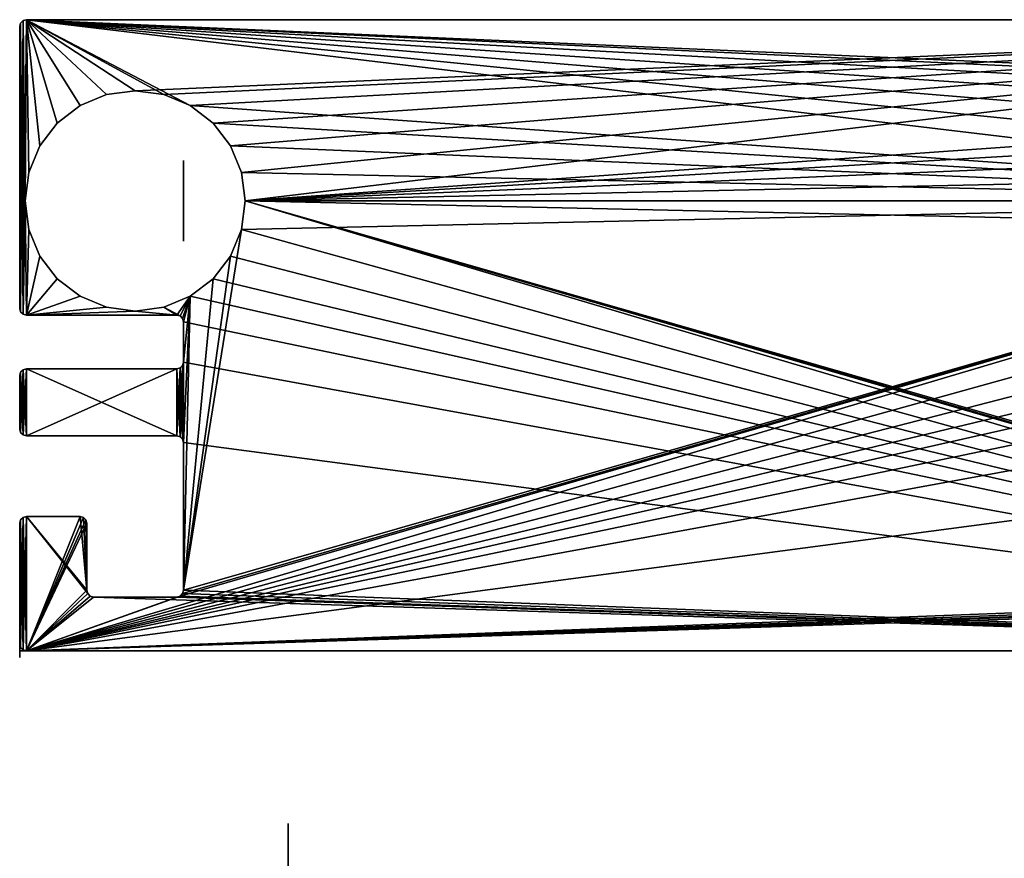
# Model space of a CAD drawing. Header units: millimetres. Extents: x -32.5 to 45.7, y -38.8 to 44.
# Tile 2 of 3: x -32.5 to 4.2, y 12.8 to 44. Entities that reach past the tile are written whole.
import ezdxf

# ---------------------------------------------------------------- set-up
doc = ezdxf.new("R2010")
doc.units = ezdxf.units.MM
doc.header["$LTSCALE"] = 65.185185
for name, color, linetype in [('1', 7, 'CONTINUOUS'), ('15', 7, 'CONTINUOUS'), ('16', 7, 'CONTINUOUS'), ('17', 7, 'CONTINUOUS'), ('2', 7, 'CONTINUOUS'), ('28', 7, 'CONTINUOUS'), ('3', 7, 'CONTINUOUS'), ('4', 7, 'CONTINUOUS'), ('7', 7, 'CONTINUOUS')]:
    doc.layers.add(name, color=color, linetype=linetype)

msp = doc.modelspace()

# ---------------------------------------------------------------- linework, layer by layer
at = {"layer": '1', "linetype": 'Continuous'}
for points in [[(28.2, 20.5, -535), (-32.5, 20.5, -600), (28.819, 20.5, -534.902), (28.2, 20.5, -535)], [(-28.2, 20.5, -535), (-32.5, 20.5, -600), (28.2, 20.5, -535), (-28.2, 20.5, -535)], [(-28.82, 20.5, -534.901), (-32.5, 20.5, -600), (-28.2, 20.5, -535), (-28.82, 20.5, -534.901)], [(-29.377, 20.5, -534.617), (-32.5, 20.5, -600), (-28.82, 20.5, -534.901), (-29.377, 20.5, -534.617)], [(-29.819, 20.5, -534.174), (-32.5, 20.5, -600), (-29.377, 20.5, -534.617), (-29.819, 20.5, -534.174)], [(-30.103, 20.5, -533.617), (-32.5, 20.5, -600), (-29.819, 20.5, -534.174), (-30.103, 20.5, -533.617)], [(-30.2, 20.5, -532.999), (-32.5, 20.5, -600), (-30.103, 20.5, -533.617), (-30.2, 20.5, -532.999)], [(-32.5, 20.5, -525), (-32.5, 20.5, -600), (-30.2, 20.5, -532.999), (-32.5, 20.5, -525)], [(-32.5, 20.5, -600), (32.5, 20.5, -600), (29.818, 20.5, -534.175), (-32.5, 20.5, -600)], [(28.819, 20.5, -534.902), (-32.5, 20.5, -600), (29.375, 20.5, -534.618), (28.819, 20.5, -534.902)], [(29.375, 20.5, -534.618), (-32.5, 20.5, -600), (29.818, 20.5, -534.175), (29.375, 20.5, -534.618)], [(32.5, 20.5, -525), (-32.5, 20.5, -525), (-28.2, 20.5, -531), (32.5, 20.5, -525)], [(-28.2, 20.5, -531), (-32.5, 20.5, -525), (-28.819, 20.5, -531.098), (-28.2, 20.5, -531)], [(-28.819, 20.5, -531.098), (-32.5, 20.5, -525), (-29.375, 20.5, -531.382), (-28.819, 20.5, -531.098)], [(-29.375, 20.5, -531.382), (-32.5, 20.5, -525), (-29.818, 20.5, -531.825), (-29.375, 20.5, -531.382)], [(-29.818, 20.5, -531.825), (-32.5, 20.5, -525), (-30.102, 20.5, -532.382), (-29.818, 20.5, -531.825)], [(-30.102, 20.5, -532.382), (-32.5, 20.5, -525), (-30.2, 20.5, -532.999), (-30.102, 20.5, -532.382)], [(27.58, 20.5, -534.901), (-28.2, 20.5, -535), (28.2, 20.5, -535), (27.58, 20.5, -534.901)], [(-27.581, 20.5, -534.902), (-28.2, 20.5, -535), (27.58, 20.5, -534.901), (-27.581, 20.5, -534.902)], [(-28.2, 20.5, -531), (-27.58, 20.5, -531.099), (28.2, 20.5, -531), (-28.2, 20.5, -531)], [(32.5, 20.5, -525), (-28.2, 20.5, -531), (28.2, 20.5, -531), (32.5, 20.5, -525)], [(-27.025, 20.5, -534.618), (-27.581, 20.5, -534.902), (27.58, 20.5, -534.901), (-27.025, 20.5, -534.618)], [(27.581, 20.5, -531.098), (-27.58, 20.5, -531.099), (27.025, 20.5, -531.382), (27.581, 20.5, -531.098)], [(28.2, 20.5, -531), (-27.58, 20.5, -531.099), (27.581, 20.5, -531.098), (28.2, 20.5, -531)], [(-27.58, 20.5, -531.099), (-27.023, 20.5, -531.383), (27.025, 20.5, -531.382), (-27.58, 20.5, -531.099)], [(27.023, 20.5, -534.617), (-27.025, 20.5, -534.618), (27.58, 20.5, -534.901), (27.023, 20.5, -534.617)], [(-26.582, 20.5, -534.175), (-27.025, 20.5, -534.618), (27.023, 20.5, -534.617), (-26.582, 20.5, -534.175)], [(27.025, 20.5, -531.382), (-27.023, 20.5, -531.383), (26.582, 20.5, -531.825), (27.025, 20.5, -531.382)], [(-27.023, 20.5, -531.383), (-26.581, 20.5, -531.826), (26.582, 20.5, -531.825), (-27.023, 20.5, -531.383)], [(-26.298, 20.5, -533.618), (-26.582, 20.5, -534.175), (26.581, 20.5, -534.174), (-26.298, 20.5, -533.618)], [(26.581, 20.5, -534.174), (-26.582, 20.5, -534.175), (27.023, 20.5, -534.617), (26.581, 20.5, -534.174)], [(26.582, 20.5, -531.825), (-26.581, 20.5, -531.826), (26.298, 20.5, -532.382), (26.582, 20.5, -531.825)], [(-26.581, 20.5, -531.826), (-26.297, 20.5, -532.383), (26.298, 20.5, -532.382), (-26.581, 20.5, -531.826)], [(26.297, 20.5, -533.617), (-26.298, 20.5, -533.618), (26.581, 20.5, -534.174), (26.297, 20.5, -533.617)], [(-26.2, 20.5, -533.001), (-26.298, 20.5, -533.618), (26.297, 20.5, -533.617), (-26.2, 20.5, -533.001)], [(26.298, 20.5, -532.382), (-26.297, 20.5, -532.383), (26.2, 20.5, -532.999), (26.298, 20.5, -532.382)], [(-26.297, 20.5, -532.383), (-26.2, 20.5, -533.001), (26.2, 20.5, -532.999), (-26.297, 20.5, -532.383)], [(26.2, 20.5, -532.999), (-26.2, 20.5, -533.001), (26.297, 20.5, -533.617), (26.2, 20.5, -532.999)]]:
    msp.add_3dface(points, dxfattribs=at)
at = {"layer": '15', "linetype": 'Continuous'}
for points in [[(-22.5, 14.06, -525), (-22.5, -8.397), (-22.5, 14.06), (-22.5, 14.06, -525)], [(-22.5, -8.397, -525), (-22.5, -8.397), (-22.5, 14.06, -525), (-22.5, -8.397, -525)], [(-22.5, 14.06), (-22.5, -8.397, 525), (-22.5, 14.06, 525), (-22.5, 14.06)], [(-22.5, -8.397), (-22.5, -8.397, 525), (-22.5, 14.06), (-22.5, -8.397)]]:
    msp.add_3dface(points, dxfattribs=at)
at = {"layer": '16', "linetype": 'Continuous'}
for points in [[(-32.25, 44, 603), (-32.375, 43.966, 603), (-32.3, 37.25, 603), (-32.25, 44, 603)], [(-32.16, 38.314, 603), (-32.25, 44, 603), (-32.3, 37.25, 603), (-32.16, 38.314, 603)], [(-31.099, 40.149, 603), (-32.25, 44, 603), (-31.749, 39.302, 603), (-31.099, 40.149, 603)], [(-31.749, 39.302, 603), (-32.25, 44, 603), (-32.16, 38.314, 603), (-31.749, 39.302, 603)], [(-30.252, 40.8, 603), (-32.25, 44, 603), (-31.099, 40.149, 603), (-30.252, 40.8, 603)], [(32.25, 44, 603), (-32.25, 44, 603), (28.2, 41.35, 603), (32.25, 44, 603)], [(28.2, 41.35, 603), (-32.25, 44, 603), (27.136, 41.21, 603), (28.2, 41.35, 603)], [(27.136, 41.21, 603), (-32.25, 44, 603), (26.148, 40.8, 603), (27.136, 41.21, 603)], [(26.148, 40.8, 603), (-32.25, 44, 603), (25.301, 40.149, 603), (26.148, 40.8, 603)], [(25.301, 40.149, 603), (-32.25, 44, 603), (24.651, 39.302, 603), (25.301, 40.149, 603)], [(24.651, 39.302, 603), (-32.25, 44, 603), (24.24, 38.314, 603), (24.651, 39.302, 603)], [(24.24, 38.314, 603), (-32.25, 44, 603), (24.1, 37.25, 603), (24.24, 38.314, 603)], [(24.1, 37.25, 603), (-32.25, 44, 603), (-26.148, 40.799, 603), (24.1, 37.25, 603)], [(-26.148, 40.799, 603), (-32.25, 44, 603), (-27.136, 41.21, 603), (-26.148, 40.799, 603)], [(-27.136, 41.21, 603), (-32.25, 44, 603), (-28.2, 41.35, 603), (-27.136, 41.21, 603)], [(-28.2, 41.35, 603), (-32.25, 44, 603), (-29.264, 41.21, 603), (-28.2, 41.35, 603)], [(-29.264, 41.21, 603), (-32.25, 44, 603), (-30.252, 40.8, 603), (-29.264, 41.21, 603)], [(-32.466, 43.875, 603), (-32.5, 43.75, 603), (-32.466, 33.125, 603), (-32.466, 43.875, 603)], [(-32.466, 33.125, 603), (-32.5, 43.75, 603), (-32.5, 37.95, 603), (-32.466, 33.125, 603)], [(-32.375, 43.966, 603), (-32.466, 43.875, 603), (-32.375, 33.034, 603), (-32.375, 43.966, 603)], [(-32.375, 33.034, 603), (-32.466, 43.875, 603), (-32.466, 33.125, 603), (-32.375, 33.034, 603)], [(-32.375, 43.966, 603), (-32.375, 33.034, 603), (-32.3, 37.25, 603), (-32.375, 43.966, 603)], [(-25.301, 40.149, 603), (24.1, 37.25, 603), (-26.148, 40.799, 603), (-25.301, 40.149, 603)], [(-24.65, 39.302, 603), (24.1, 37.25, 603), (-25.301, 40.149, 603), (-24.65, 39.302, 603)], [(-24.24, 38.314, 603), (24.1, 37.25, 603), (-24.65, 39.302, 603), (-24.24, 38.314, 603)], [(-24.1, 37.25, 603), (24.1, 37.25, 603), (-24.24, 38.314, 603), (-24.1, 37.25, 603)], [(-32.5, 35.25, 603), (-32.466, 33.125, 603), (-32.5, 37.95, 603), (-32.5, 35.25, 603)], [(-32.375, 33.034, 603), (-32.25, 33, 603), (-32.3, 37.25, 603), (-32.375, 33.034, 603)], [(-32.3, 37.25, 603), (-32.25, 33, 603), (-32.16, 36.186, 603), (-32.3, 37.25, 603)], [(32.25, 20.5, 603), (-24.1, 37.25, 603), (-24.24, 36.186, 603), (32.25, 20.5, 603)], [(24.24, 36.186, 603), (24.1, 37.25, 603), (-24.1, 37.25, 603), (24.24, 36.186, 603)], [(26.434, 22.625, 603), (26.4, 22.75, 603), (-24.1, 37.25, 603), (26.434, 22.625, 603)], [(26.4, 22.75, 603), (24.24, 36.186, 603), (-24.1, 37.25, 603), (26.4, 22.75, 603)], [(26.525, 22.534, 603), (26.434, 22.625, 603), (-24.1, 37.25, 603), (26.525, 22.534, 603)], [(32.25, 20.5, 603), (26.525, 22.534, 603), (-24.1, 37.25, 603), (32.25, 20.5, 603)], [(-32.16, 36.186, 603), (-32.25, 33, 603), (-31.75, 35.198, 603), (-32.16, 36.186, 603)], [(-24.651, 35.198, 603), (32.25, 20.5, 603), (-24.24, 36.186, 603), (-24.651, 35.198, 603)], [(-32.5, 33.25, 603), (-32.466, 33.125, 603), (-32.5, 35.25, 603), (-32.5, 33.25, 603)], [(-31.75, 35.198, 603), (-32.25, 33, 603), (-31.099, 34.351, 603), (-31.75, 35.198, 603)], [(-25.301, 34.351, 603), (32.25, 20.5, 603), (-24.651, 35.198, 603), (-25.301, 34.351, 603)], [(-31.099, 34.351, 603), (-32.25, 33, 603), (-30.252, 33.701, 603), (-31.099, 34.351, 603)], [(-26.148, 33.7, 603), (32.25, 20.5, 603), (-25.301, 34.351, 603), (-26.148, 33.7, 603)], [(-30.252, 33.701, 603), (-32.25, 33, 603), (-29.264, 33.29, 603), (-30.252, 33.701, 603)], [(-27.136, 33.29, 603), (-26.525, 32.966, 603), (-26.148, 33.7, 603), (-27.136, 33.29, 603)], [(-26.525, 32.966, 603), (-26.434, 32.875, 603), (-26.148, 33.7, 603), (-26.525, 32.966, 603)], [(-26.434, 32.875, 603), (-26.4, 32.75, 603), (-26.148, 33.7, 603), (-26.434, 32.875, 603)], [(-26.4, 32.75, 603), (32.25, 20.5, 603), (-26.148, 33.7, 603), (-26.4, 32.75, 603)], [(-29.264, 33.29, 603), (-32.25, 33, 603), (-28.2, 33.15, 603), (-29.264, 33.29, 603)], [(-32.25, 33, 603), (-26.65, 33, 603), (-28.2, 33.15, 603), (-32.25, 33, 603)], [(-28.2, 33.15, 603), (-26.65, 33, 603), (-27.136, 33.29, 603), (-28.2, 33.15, 603)], [(-26.65, 33, 603), (-26.525, 32.966, 603), (-27.136, 33.29, 603), (-26.65, 33, 603)], [(-26.4, 31.25, 603), (32.25, 20.5, 603), (-26.4, 32.75, 603), (-26.4, 31.25, 603)], [(-26.434, 31.125, 603), (-26.4, 28.25, 603), (-26.4, 31.25, 603), (-26.434, 31.125, 603)], [(-26.4, 28.25, 603), (32.25, 20.5, 603), (-26.4, 31.25, 603), (-26.4, 28.25, 603)], [(-32.5, 30.75, 603), (-32.466, 28.625, 603), (-32.466, 30.875, 603), (-32.5, 30.75, 603)], [(-32.466, 30.875, 603), (-32.375, 28.534, 603), (-32.375, 30.966, 603), (-32.466, 30.875, 603)], [(-32.466, 28.625, 603), (-32.375, 28.534, 603), (-32.466, 30.875, 603), (-32.466, 28.625, 603)], [(-32.375, 30.966, 603), (-32.25, 28.5, 603), (-32.25, 31, 603), (-32.375, 30.966, 603)], [(-32.375, 28.534, 603), (-32.25, 28.5, 603), (-32.375, 30.966, 603), (-32.375, 28.534, 603)], [(-32.25, 28.5, 603), (-26.65, 28.5, 603), (-32.25, 31, 603), (-32.25, 28.5, 603)], [(-32.25, 31, 603), (-26.65, 28.5, 603), (-26.65, 31, 603), (-32.25, 31, 603)], [(-26.65, 31, 603), (-26.525, 28.466, 603), (-26.525, 31.034, 603), (-26.65, 31, 603)], [(-26.65, 28.5, 603), (-26.525, 28.466, 603), (-26.65, 31, 603), (-26.65, 28.5, 603)], [(-26.525, 31.034, 603), (-26.434, 28.375, 603), (-26.434, 31.125, 603), (-26.525, 31.034, 603)], [(-26.525, 28.466, 603), (-26.434, 28.375, 603), (-26.525, 31.034, 603), (-26.525, 28.466, 603)], [(-26.434, 28.375, 603), (-26.4, 28.25, 603), (-26.434, 31.125, 603), (-26.434, 28.375, 603)], [(-32.5, 28.75, 603), (-32.466, 28.625, 603), (-32.5, 30.75, 603), (-32.5, 28.75, 603)], [(-26.4, 22.75, 603), (32.25, 20.5, 603), (-26.4, 28.25, 603), (-26.4, 22.75, 603)], [(-32.5, 25.25, 603), (-32.466, 20.625, 603), (-32.466, 25.375, 603), (-32.5, 25.25, 603)], [(-32.466, 25.375, 603), (-32.375, 20.534, 603), (-32.375, 25.466, 603), (-32.466, 25.375, 603)], [(-32.466, 20.625, 603), (-32.375, 20.534, 603), (-32.466, 25.375, 603), (-32.466, 20.625, 603)], [(-32.375, 25.466, 603), (-32.25, 20.5, 603), (-32.25, 25.5, 603), (-32.375, 25.466, 603)], [(-32.375, 20.534, 603), (-32.25, 20.5, 603), (-32.375, 25.466, 603), (-32.375, 20.534, 603)], [(-32.25, 25.5, 603), (-32.25, 20.5, 603), (-29.966, 22.625, 603), (-32.25, 25.5, 603)], [(-30.25, 25.5, 603), (-32.25, 25.5, 603), (-30, 22.75, 603), (-30.25, 25.5, 603)], [(-30, 22.75, 603), (-32.25, 25.5, 603), (-29.966, 22.625, 603), (-30, 22.75, 603)], [(-30.125, 25.466, 603), (-30.25, 25.5, 603), (-30, 22.75, 603), (-30.125, 25.466, 603)], [(-30.034, 25.375, 603), (-30.125, 25.466, 603), (-30, 22.75, 603), (-30.034, 25.375, 603)], [(-30, 25.25, 603), (-30.034, 25.375, 603), (-30, 22.75, 603), (-30, 25.25, 603)], [(-32.5, 20.75, 603), (-32.466, 20.625, 603), (-32.5, 25.25, 603), (-32.5, 20.75, 603)], [(-26.434, 22.625, 603), (32.25, 20.5, 603), (-26.4, 22.75, 603), (-26.434, 22.625, 603)], [(-29.966, 22.625, 603), (-32.25, 20.5, 603), (-29.875, 22.534, 603), (-29.966, 22.625, 603)], [(-29.875, 22.534, 603), (-32.25, 20.5, 603), (-29.75, 22.5, 603), (-29.875, 22.534, 603)], [(-32.25, 20.5, 603), (32.25, 20.5, 603), (-29.75, 22.5, 603), (-32.25, 20.5, 603)], [(-29.75, 22.5, 603), (32.25, 20.5, 603), (-26.65, 22.5, 603), (-29.75, 22.5, 603)], [(-26.65, 22.5, 603), (32.25, 20.5, 603), (-26.525, 22.534, 603), (-26.65, 22.5, 603)], [(-26.525, 22.534, 603), (32.25, 20.5, 603), (-26.434, 22.625, 603), (-26.525, 22.534, 603)]]:
    msp.add_3dface(points, dxfattribs=at)
at = {"layer": '17', "linetype": 'Continuous'}
for points in [[(-32.375, 43.966, -603), (-32.25, 44, -603), (-32.375, 33.034, -603), (-32.375, 43.966, -603)], [(-32.375, 33.034, -603), (-32.25, 44, -603), (-32.3, 37.25, -603), (-32.375, 33.034, -603)], [(-32.3, 37.25, -603), (-32.25, 44, -603), (-32.16, 38.314, -603), (-32.3, 37.25, -603)], [(-32.25, 44, -603), (32.25, 44, -603), (-28.2, 41.35, -603), (-32.25, 44, -603)], [(-32.16, 38.314, -603), (-32.25, 44, -603), (-31.75, 39.302, -603), (-32.16, 38.314, -603)], [(-31.75, 39.302, -603), (-32.25, 44, -603), (-31.099, 40.149, -603), (-31.75, 39.302, -603)], [(-31.099, 40.149, -603), (-32.25, 44, -603), (-30.252, 40.799, -603), (-31.099, 40.149, -603)], [(-30.252, 40.799, -603), (-32.25, 44, -603), (-29.264, 41.21, -603), (-30.252, 40.799, -603)], [(-29.264, 41.21, -603), (-32.25, 44, -603), (-28.2, 41.35, -603), (-29.264, 41.21, -603)], [(-28.2, 41.35, -603), (32.25, 44, -603), (-27.136, 41.21, -603), (-28.2, 41.35, -603)], [(-27.136, 41.21, -603), (32.25, 44, -603), (-26.148, 40.8, -603), (-27.136, 41.21, -603)], [(-26.148, 40.8, -603), (32.25, 44, -603), (-25.301, 40.149, -603), (-26.148, 40.8, -603)], [(-25.301, 40.149, -603), (32.25, 44, -603), (-24.651, 39.302, -603), (-25.301, 40.149, -603)], [(-24.651, 39.302, -603), (32.25, 44, -603), (-24.24, 38.314, -603), (-24.651, 39.302, -603)], [(-24.24, 38.314, -603), (32.25, 44, -603), (-24.1, 37.25, -603), (-24.24, 38.314, -603)], [(32.25, 44, -603), (26.148, 40.799, -603), (-24.1, 37.25, -603), (32.25, 44, -603)], [(-32.5, 43.75, -603), (-32.466, 43.875, -603), (-32.5, 37.95, -603), (-32.5, 43.75, -603)], [(-32.5, 37.95, -603), (-32.466, 43.875, -603), (-32.5, 35.25, -603), (-32.5, 37.95, -603)], [(-32.5, 35.25, -603), (-32.466, 43.875, -603), (-32.5, 33.25, -603), (-32.5, 35.25, -603)], [(-32.5, 33.25, -603), (-32.466, 43.875, -603), (-32.466, 33.125, -603), (-32.5, 33.25, -603)], [(-32.466, 43.875, -603), (-32.375, 43.966, -603), (-32.466, 33.125, -603), (-32.466, 43.875, -603)], [(-32.466, 33.125, -603), (-32.375, 43.966, -603), (-32.375, 33.034, -603), (-32.466, 33.125, -603)], [(26.148, 40.799, -603), (25.301, 40.149, -603), (-24.1, 37.25, -603), (26.148, 40.799, -603)], [(25.301, 40.149, -603), (24.65, 39.302, -603), (-24.1, 37.25, -603), (25.301, 40.149, -603)], [(24.65, 39.302, -603), (24.24, 38.314, -603), (-24.1, 37.25, -603), (24.65, 39.302, -603)], [(24.24, 38.314, -603), (24.1, 37.25, -603), (-24.1, 37.25, -603), (24.24, 38.314, -603)], [(-32.25, 33, -603), (-32.375, 33.034, -603), (-32.3, 37.25, -603), (-32.25, 33, -603)], [(-32.25, 33, -603), (-32.3, 37.25, -603), (-32.16, 36.186, -603), (-32.25, 33, -603)], [(-32.25, 20.5, -603), (24.1, 37.25, -603), (24.24, 36.186, -603), (-32.25, 20.5, -603)], [(-32.25, 20.5, -603), (-26.525, 22.534, -603), (24.1, 37.25, -603), (-32.25, 20.5, -603)], [(-26.525, 22.534, -603), (-26.434, 22.625, -603), (24.1, 37.25, -603), (-26.525, 22.534, -603)], [(-26.434, 22.625, -603), (-26.4, 22.75, -603), (24.1, 37.25, -603), (-26.434, 22.625, -603)], [(24.1, 37.25, -603), (-26.4, 22.75, -603), (-24.24, 36.186, -603), (24.1, 37.25, -603)], [(-24.1, 37.25, -603), (24.1, 37.25, -603), (-24.24, 36.186, -603), (-24.1, 37.25, -603)], [(24.651, 35.198, -603), (-32.25, 20.5, -603), (24.24, 36.186, -603), (24.651, 35.198, -603)], [(-31.749, 35.198, -603), (-32.25, 33, -603), (-32.16, 36.186, -603), (-31.749, 35.198, -603)], [(-24.24, 36.186, -603), (-26.4, 22.75, -603), (-24.65, 35.198, -603), (-24.24, 36.186, -603)], [(25.301, 34.351, -603), (-32.25, 20.5, -603), (24.651, 35.198, -603), (25.301, 34.351, -603)], [(-31.099, 34.351, -603), (-32.25, 33, -603), (-31.749, 35.198, -603), (-31.099, 34.351, -603)], [(-24.65, 35.198, -603), (-26.4, 22.75, -603), (-25.301, 34.351, -603), (-24.65, 35.198, -603)], [(26.148, 33.7, -603), (-32.25, 20.5, -603), (25.301, 34.351, -603), (26.148, 33.7, -603)], [(-30.252, 33.7, -603), (-32.25, 33, -603), (-31.099, 34.351, -603), (-30.252, 33.7, -603)], [(-25.301, 34.351, -603), (-26.4, 22.75, -603), (-26.148, 33.701, -603), (-25.301, 34.351, -603)], [(26.4, 32.75, -603), (-32.25, 20.5, -603), (26.148, 33.7, -603), (26.4, 32.75, -603)], [(-29.264, 33.29, -603), (-32.25, 33, -603), (-30.252, 33.7, -603), (-29.264, 33.29, -603)], [(-26.148, 33.701, -603), (-26.65, 33, -603), (-27.136, 33.29, -603), (-26.148, 33.701, -603)], [(-26.525, 32.966, -603), (-26.65, 33, -603), (-26.148, 33.701, -603), (-26.525, 32.966, -603)], [(-26.434, 32.875, -603), (-26.525, 32.966, -603), (-26.148, 33.701, -603), (-26.434, 32.875, -603)], [(-26.4, 32.75, -603), (-26.434, 32.875, -603), (-26.148, 33.701, -603), (-26.4, 32.75, -603)], [(-26.4, 31.25, -603), (-26.4, 32.75, -603), (-26.148, 33.701, -603), (-26.4, 31.25, -603)], [(-26.4, 28.25, -603), (-26.4, 31.25, -603), (-26.148, 33.701, -603), (-26.4, 28.25, -603)], [(-26.4, 22.75, -603), (-26.4, 28.25, -603), (-26.148, 33.701, -603), (-26.4, 22.75, -603)], [(-28.2, 33.15, -603), (-32.25, 33, -603), (-29.264, 33.29, -603), (-28.2, 33.15, -603)], [(-26.65, 33, -603), (-32.25, 33, -603), (-28.2, 33.15, -603), (-26.65, 33, -603)], [(-27.136, 33.29, -603), (-26.65, 33, -603), (-28.2, 33.15, -603), (-27.136, 33.29, -603)], [(26.4, 31.25, -603), (-32.25, 20.5, -603), (26.4, 32.75, -603), (26.4, 31.25, -603)], [(26.4, 28.25, -603), (-32.25, 20.5, -603), (26.4, 31.25, -603), (26.4, 28.25, -603)], [(-26.434, 31.125, -603), (-26.4, 31.25, -603), (-26.434, 28.375, -603), (-26.434, 31.125, -603)], [(-26.434, 28.375, -603), (-26.4, 31.25, -603), (-26.4, 28.25, -603), (-26.434, 28.375, -603)], [(-32.5, 30.75, -603), (-32.466, 30.875, -603), (-32.5, 28.75, -603), (-32.5, 30.75, -603)], [(-32.5, 28.75, -603), (-32.466, 30.875, -603), (-32.466, 28.625, -603), (-32.5, 28.75, -603)], [(-32.466, 30.875, -603), (-32.375, 30.966, -603), (-32.466, 28.625, -603), (-32.466, 30.875, -603)], [(-32.466, 28.625, -603), (-32.375, 30.966, -603), (-32.375, 28.534, -603), (-32.466, 28.625, -603)], [(-32.375, 30.966, -603), (-32.25, 31, -603), (-32.375, 28.534, -603), (-32.375, 30.966, -603)], [(-32.375, 28.534, -603), (-32.25, 31, -603), (-32.25, 28.5, -603), (-32.375, 28.534, -603)], [(-32.25, 31, -603), (-26.65, 31, -603), (-32.25, 28.5, -603), (-32.25, 31, -603)], [(-32.25, 28.5, -603), (-26.65, 31, -603), (-26.65, 28.5, -603), (-32.25, 28.5, -603)], [(-26.65, 31, -603), (-26.525, 31.034, -603), (-26.65, 28.5, -603), (-26.65, 31, -603)], [(-26.65, 28.5, -603), (-26.525, 31.034, -603), (-26.525, 28.466, -603), (-26.65, 28.5, -603)], [(-26.525, 31.034, -603), (-26.434, 31.125, -603), (-26.525, 28.466, -603), (-26.525, 31.034, -603)], [(-26.525, 28.466, -603), (-26.434, 31.125, -603), (-26.434, 28.375, -603), (-26.525, 28.466, -603)], [(26.4, 22.75, -603), (-32.25, 20.5, -603), (26.4, 28.25, -603), (26.4, 22.75, -603)], [(-32.5, 25.25, -603), (-32.466, 25.375, -603), (-32.5, 20.75, -603), (-32.5, 25.25, -603)], [(-32.5, 20.75, -603), (-32.466, 25.375, -603), (-32.466, 20.625, -603), (-32.5, 20.75, -603)], [(-32.466, 25.375, -603), (-32.375, 25.466, -603), (-32.466, 20.625, -603), (-32.466, 25.375, -603)], [(-32.466, 20.625, -603), (-32.375, 25.466, -603), (-32.375, 20.534, -603), (-32.466, 20.625, -603)], [(-32.375, 25.466, -603), (-32.25, 25.5, -603), (-32.375, 20.534, -603), (-32.375, 25.466, -603)], [(-32.375, 20.534, -603), (-32.25, 25.5, -603), (-32.25, 20.5, -603), (-32.375, 20.534, -603)], [(-30.25, 25.5, -603), (-30.125, 25.466, -603), (-32.25, 20.5, -603), (-30.25, 25.5, -603)], [(-32.25, 25.5, -603), (-30.25, 25.5, -603), (-32.25, 20.5, -603), (-32.25, 25.5, -603)], [(-30.125, 25.466, -603), (-30.034, 25.375, -603), (-32.25, 20.5, -603), (-30.125, 25.466, -603)], [(-30.034, 25.375, -603), (-30, 25.25, -603), (-32.25, 20.5, -603), (-30.034, 25.375, -603)], [(-30, 25.25, -603), (-30, 22.75, -603), (-32.25, 20.5, -603), (-30, 25.25, -603)], [(26.434, 22.625, -603), (-32.25, 20.5, -603), (26.4, 22.75, -603), (26.434, 22.625, -603)], [(-30, 22.75, -603), (-29.966, 22.625, -603), (-32.25, 20.5, -603), (-30, 22.75, -603)], [(26.525, 22.534, -603), (-32.25, 20.5, -603), (26.434, 22.625, -603), (26.525, 22.534, -603)], [(-29.966, 22.625, -603), (-29.875, 22.534, -603), (-32.25, 20.5, -603), (-29.966, 22.625, -603)], [(26.65, 22.5, -603), (-32.25, 20.5, -603), (26.525, 22.534, -603), (26.65, 22.5, -603)], [(-29.875, 22.534, -603), (-29.75, 22.5, -603), (-32.25, 20.5, -603), (-29.875, 22.534, -603)], [(-26.65, 22.5, -603), (-26.525, 22.534, -603), (-32.25, 20.5, -603), (-26.65, 22.5, -603)], [(32.25, 20.5, -603), (-32.25, 20.5, -603), (29.75, 22.5, -603), (32.25, 20.5, -603)], [(29.75, 22.5, -603), (-32.25, 20.5, -603), (26.65, 22.5, -603), (29.75, 22.5, -603)], [(-29.75, 22.5, -603), (-26.65, 22.5, -603), (-32.25, 20.5, -603), (-29.75, 22.5, -603)]]:
    msp.add_3dface(points, dxfattribs=at)
at = {"layer": '2', "linetype": 'Continuous'}
for points in [[(-29.818, 20.5, 534.175), (-32.5, 20.5, 600), (-30.102, 20.5, 533.618), (-29.818, 20.5, 534.175)], [(-28.82, 20.5, 531.099), (-32.5, 20.5, 525), (-28.2, 20.5, 531), (-28.82, 20.5, 531.099)], [(-32.5, 20.5, 525), (28.2, 20.5, 531), (-28.2, 20.5, 531), (-32.5, 20.5, 525)], [(-29.377, 20.5, 531.383), (-32.5, 20.5, 525), (-28.82, 20.5, 531.099), (-29.377, 20.5, 531.383)], [(-30.102, 20.5, 533.618), (-32.5, 20.5, 525), (-30.2, 20.5, 533.001), (-30.102, 20.5, 533.618)], [(-29.819, 20.5, 531.826), (-32.5, 20.5, 525), (-29.377, 20.5, 531.383), (-29.819, 20.5, 531.826)], [(-30.103, 20.5, 532.383), (-32.5, 20.5, 525), (-29.819, 20.5, 531.826), (-30.103, 20.5, 532.383)], [(-30.2, 20.5, 533.001), (-32.5, 20.5, 525), (-30.103, 20.5, 532.383), (-30.2, 20.5, 533.001)], [(32.5, 20.5, 600), (-32.5, 20.5, 600), (-29.818, 20.5, 534.175), (32.5, 20.5, 600)], [(-32.5, 20.5, 525), (32.5, 20.5, 525), (28.2, 20.5, 531), (-32.5, 20.5, 525)], [(-32.5, 20.5, 600), (-32.5, 20.5, 525), (-30.102, 20.5, 533.618), (-32.5, 20.5, 600)], [(-29.375, 20.5, 534.618), (32.5, 20.5, 600), (-29.818, 20.5, 534.175), (-29.375, 20.5, 534.618)], [(-28.819, 20.5, 534.902), (32.5, 20.5, 600), (-29.375, 20.5, 534.618), (-28.819, 20.5, 534.902)], [(-28.2, 20.5, 535), (32.5, 20.5, 600), (-28.819, 20.5, 534.902), (-28.2, 20.5, 535)], [(28.2, 20.5, 535), (-28.2, 20.5, 535), (-27.58, 20.5, 534.901), (28.2, 20.5, 535)], [(28.2, 20.5, 531), (27.58, 20.5, 531.099), (-28.2, 20.5, 531), (28.2, 20.5, 531)], [(-28.2, 20.5, 531), (27.58, 20.5, 531.099), (-27.581, 20.5, 531.098), (-28.2, 20.5, 531)], [(28.2, 20.5, 535), (32.5, 20.5, 600), (-28.2, 20.5, 535), (28.2, 20.5, 535)], [(-27.581, 20.5, 531.098), (27.58, 20.5, 531.099), (-27.025, 20.5, 531.382), (-27.581, 20.5, 531.098)], [(27.581, 20.5, 534.902), (28.2, 20.5, 535), (-27.58, 20.5, 534.901), (27.581, 20.5, 534.902)], [(27.025, 20.5, 534.618), (27.581, 20.5, 534.902), (-27.58, 20.5, 534.901), (27.025, 20.5, 534.618)], [(-27.023, 20.5, 534.617), (27.025, 20.5, 534.618), (-27.58, 20.5, 534.901), (-27.023, 20.5, 534.617)], [(27.58, 20.5, 531.099), (27.023, 20.5, 531.383), (-27.025, 20.5, 531.382), (27.58, 20.5, 531.099)], [(-27.025, 20.5, 531.382), (27.023, 20.5, 531.383), (-26.582, 20.5, 531.825), (-27.025, 20.5, 531.382)], [(26.582, 20.5, 534.175), (27.025, 20.5, 534.618), (-27.023, 20.5, 534.617), (26.582, 20.5, 534.175)], [(-26.581, 20.5, 534.174), (26.582, 20.5, 534.175), (-27.023, 20.5, 534.617), (-26.581, 20.5, 534.174)], [(-26.582, 20.5, 531.825), (26.581, 20.5, 531.826), (-26.298, 20.5, 532.382), (-26.582, 20.5, 531.825)], [(27.023, 20.5, 531.383), (26.581, 20.5, 531.826), (-26.582, 20.5, 531.825), (27.023, 20.5, 531.383)], [(26.298, 20.5, 533.618), (26.582, 20.5, 534.175), (-26.581, 20.5, 534.174), (26.298, 20.5, 533.618)], [(-26.297, 20.5, 533.617), (26.298, 20.5, 533.618), (-26.581, 20.5, 534.174), (-26.297, 20.5, 533.617)], [(-26.298, 20.5, 532.382), (26.297, 20.5, 532.383), (-26.2, 20.5, 532.999), (-26.298, 20.5, 532.382)], [(26.581, 20.5, 531.826), (26.297, 20.5, 532.383), (-26.298, 20.5, 532.382), (26.581, 20.5, 531.826)], [(-26.2, 20.5, 532.999), (26.2, 20.5, 533.001), (-26.297, 20.5, 533.617), (-26.2, 20.5, 532.999)], [(26.2, 20.5, 533.001), (26.298, 20.5, 533.618), (-26.297, 20.5, 533.617), (26.2, 20.5, 533.001)], [(26.297, 20.5, 532.383), (26.2, 20.5, 533.001), (-26.2, 20.5, 532.999), (26.297, 20.5, 532.383)]]:
    msp.add_3dface(points, dxfattribs=at)
at = {"layer": '28', "color": 250, "linetype": 'Continuous', "true_color": 0x1c1c1c}
for points in [[(22.9, 44), (22.9, 44, -599), (-22.9, 44), (22.9, 44)], [(-22.9, 44), (22.9, 44, -599), (-22.9, 44, -599), (-22.9, 44)], [(22.9, 44, 599), (22.9, 44), (-22.9, 44, 599), (22.9, 44, 599)], [(-22.9, 44, 599), (22.9, 44), (-22.9, 44), (-22.9, 44, 599)]]:
    msp.add_3dface(points, dxfattribs=at)
at = {"layer": '3', "linetype": 'Continuous'}
for points in [[(-32.5, 25.25, -600), (-32.5, 20.5, -525), (-32.5, 20.25), (-32.5, 25.25, -600)], [(-32.5, 20.5, 525), (-32.5, 20.5, 600), (-32.5, 25.25), (-32.5, 20.5, 525)], [(-32.5, 20.5, -600), (-32.5, 20.5, -525), (-32.5, 25.25, -600), (-32.5, 20.5, -600)], [(-32.5, 20.25, 525), (-32.5, 25.25), (-32.5, 20.25), (-32.5, 20.25, 525)], [(-32.5, 25.25), (-32.5, 25.25, -600), (-32.5, 20.25), (-32.5, 25.25)], [(-32.5, 25.25), (-32.5, 20.5, 600), (-32.5, 25.25, 600), (-32.5, 25.25)], [(-32.5, 20.5, 525), (-32.5, 25.25), (-32.5, 20.25, 525), (-32.5, 20.5, 525)], [(-32.5, 20.25), (-32.5, 20.5, -525), (-32.5, 20.25, -525), (-32.5, 20.25)]]:
    msp.add_3dface(points, dxfattribs=at)
at = {"layer": '4', "linetype": 'Continuous'}
for points in [[(-26.4, 38.75, -600), (-26.4, 35.75, -600), (-26.4, 35.75), (-26.4, 38.75, -600)], [(-26.4, 38.75), (-26.4, 38.75, -600), (-26.4, 35.75), (-26.4, 38.75)], [(-26.4, 35.75, 600), (-26.4, 38.75), (-26.4, 35.75), (-26.4, 35.75, 600)], [(-26.4, 38.75, 600), (-26.4, 38.75), (-26.4, 35.75, 600), (-26.4, 38.75, 600)]]:
    msp.add_3dface(points, dxfattribs=at)
at = {"layer": '7', "linetype": 'Continuous'}
for points in [[(-24.15, 44, -600), (-32.25, 44, -600), (-32.25, 44), (-24.15, 44, -600)], [(-24.15, 44), (-24.15, 44, -600), (-32.25, 44), (-24.15, 44)], [(-24.15, 44, 600), (-24.15, 44), (-32.25, 44, 600), (-24.15, 44, 600)], [(-32.25, 44, 600), (-24.15, 44), (-32.25, 44), (-32.25, 44, 600)]]:
    msp.add_3dface(points, dxfattribs=at)

doc.saveas('drawing.dxf')
